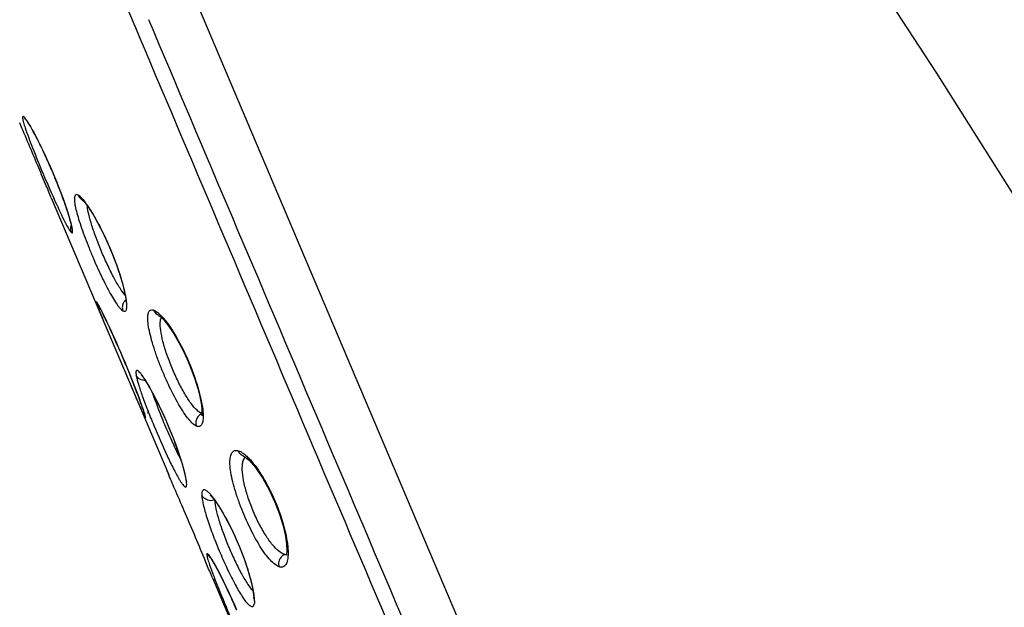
# Model space of a CAD drawing. Header units: millimetres. Extents: x 687 to 1107, y -116 to 478.
# Tile 44 of 49: x 983 to 993, y 305 to 311. Entities that reach past the tile are written whole.
import ezdxf

# ---------------------------------------------------------------- set-up
doc = ezdxf.new("R2010")
doc.units = ezdxf.units.MM
doc.header["$LTSCALE"] = 0.1
doc.layers.add('DIM', color=3, linetype='Continuous')
doc.styles.get("Standard").update_dxf_attribs({"font": 'arial_0.ttf'})
doc.dimstyles.new('DIMSTYLE_2', dxfattribs={"dimtxt": 3, "dimasz": 2.5, "dimexe": 0.18, "dimexo": 0.0625, "dimgap": 0.09, "dimtad": 1, "dimdec": 3, "dimdsep": 46, "dimtxsty": 'Standard', "dimblk": '_FILLED', "dimblk1": '_FILLED', "dimblk2": '_FILLED', "dimcen": 0.09, "dimadec": 0, "dimazin": 0, "dimtp": 1.2, "dimtm": 1.2, "dimtfac": 1, "dimtdec": 3, "dimtofl": 0, "dimtmove": 0, "dimatfit": 3, "dimldrblk": '_FILLED', "dimfxl": 1, "dimtolj": 1, "dimarcsym": 0})

# ---------------------------------------------------------------- blocks, each defined once
blk = doc.blocks.new('_FILLED')
at = {"color": 0, "linetype": 'ByBlock'}
blk.add_solid([(0, 0), (-1, 0.2333), (-1, -0.2333)], dxfattribs=at)
blk = doc.blocks.new('*D7')
at = {"layer": 'Defpoints', "color": 0, "linetype": 'Continuous', "transparency": 16777216}
for p in [(967.776, 384.267), (1072.846, 384.267), (1029.424, 7.996)]:
    blk.add_point(p, dxfattribs=at)
at = {"layer": 'DIM', "color": 0, "linetype": 'Continuous', "lineweight": -2, "transparency": 16777216}
for p, q in [((967.839, 384.267), (1073.026, 384.267)), ((1072.846, 10.496), (1072.846, 381.767)), ((1029.486, 7.996), (1073.026, 7.996))]:
    blk.add_line(p, q, dxfattribs=at)
at = {"layer": 'DIM', "color": 0, "linetype": 'Continuous', "lineweight": -2, "transparency": 16777216, "xscale": 2.5, "yscale": 2.5, "zscale": 2.5}
for p, rotation in [((1072.846, 384.267), 90), ((1072.846, 7.996), 270)]:
    blk.add_blockref('_FILLED', p, dxfattribs=dict(at, rotation=rotation))
at = {"layer": 'DIM', "color": 0, "linetype": 'Continuous', "transparency": 16777216, "insert": (1069.693, 142.082), "char_height": 3, "attachment_point": 2, "rotation": 90}
blk.add_mtext('\\A1;1244-1484%%P10', dxfattribs=at)

msp = doc.modelspace()

# ---------------------------------------------------------------- linework, layer by layer
at = {"color": 7, "linetype": 'Continuous'}
for p, q in [((984.0496, 311.3415), (984.1408, 311.1267)), ((983.0062, 310.1472), (983.0062, 310.1472)), ((983.021, 310.127), (983.0344, 310.1063)), ((983.1602, 309.8728), (983.1572, 309.879)), ((983.234, 309.7144), (983.2299, 309.7235)), ((983.2674, 309.3379), (983.8823, 307.8891)), ((983.5912, 309.3169), (983.5907, 309.3172)), ((983.2948, 309.2858), (983.2949, 309.2855)), ((984.3913, 308.1105), (984.3909, 308.1106)), ((983.8822, 307.8892), (984.0903, 307.399)), ((984.0903, 307.3989), (984.4939, 306.4481)), ((984.2134, 307.1663), (984.2251, 307.1321)), ((984.236, 307.099), (984.2394, 307.09)), ((984.2431, 307.0749), (984.2437, 307.0723)), ((984.2739, 307.09), (984.2743, 307.0876)), ((984.2743, 307.0876), (984.2742, 307.0893)), ((984.2742, 307.0893), (984.2742, 307.0892)), ((985.2789, 306.6423), (985.2782, 306.6425)), ((984.6691, 306.4183), (984.6712, 306.4038)), ((984.6712, 306.4038), (984.6712, 306.4034)), ((984.6712, 306.4034), (984.6721, 306.3927)), ((984.6712, 306.4034), (984.6791, 306.376)), ((984.9257, 305.5894), (984.9052, 305.6205)), ((984.9257, 305.5894), (984.9257, 305.5894)), ((984.9382, 305.5719), (984.9499, 305.5537)), ((984.9485, 305.3771), (985.5092, 304.0559)), ((984.9764, 305.3238), (984.9765, 305.3235)), ((985.3788, 305.1952), (985.3796, 305.1742))]:
    msp.add_line(p, q, dxfattribs=at)
for points in [[(1001.5871, 251.0687), (1001.2476, 256.6824), (1000.9793, 261.8342), (1000.8047, 266.5065), (1000.7061, 270.7848), (1000.6647, 274.7272), (1000.6758, 278.385), (1000.7419, 281.8024), (1000.8672, 284.9928), (1001.0428, 287.9745), (1001.1787, 290.7796), (1001.0134, 293.4934), (1000.3639, 296.1681), (999.3076, 298.8409), (997.9472, 301.5884), (996.3367, 304.4543), (994.5205, 307.4588), (992.509, 310.6382), (990.2851, 314.0366), (987.8989, 317.6012)], [(984.794, 311.3508), (985.9682, 308.5814), (988.1781, 303.379)], [(983.0057, 310.1476), (983.011, 310.141), (983.021, 310.127)], [(983.0344, 310.1063), (983.0506, 310.0797), (983.0691, 310.0475), (983.0896, 310.0102), (983.1117, 309.9684), (983.1349, 309.9228), (983.1589, 309.8743), (983.1833, 309.8234), (983.2078, 309.7708), (983.2322, 309.7171), (983.2562, 309.6629), (983.2795, 309.6087), (983.3021, 309.5551), (983.3237, 309.5023), (983.3441, 309.451), (983.3632, 309.4016), (983.3809, 309.3542), (983.3974, 309.3092), (983.4124, 309.2667), (983.426, 309.227), (983.4381, 309.1901), (983.4488, 309.1564), (983.458, 309.126), (983.4656, 309.0991), (983.4717, 309.0758), (983.4763, 309.0562), (983.4795, 309.0408), (983.4813, 309.03), (983.4815, 309.0285)], [(983.5898, 309.3176), (983.6055, 309.3026), (983.6325, 309.2701), (983.6664, 309.2224), (983.7044, 309.1626), (983.7436, 309.0943), (983.7822, 309.0215), (983.8193, 308.9464), (983.8543, 308.8707), (983.887, 308.7956), (983.9171, 308.7217), (983.9444, 308.6496), (983.9686, 308.5804), (983.9897, 308.5151), (984.0076, 308.4546), (984.0221, 308.3999), (984.0331, 308.3516), (984.0407, 308.3106), (984.045, 308.2779), (984.0465, 308.254), (984.0465, 308.2502)], [(983.7511, 308.2333), (983.7511, 308.2334), (983.7525, 308.2311), (983.756, 308.2253), (983.7612, 308.2162), (983.7678, 308.2041), (983.7758, 308.1891), (983.7851, 308.1711)], [(983.7851, 308.1711), (983.7958, 308.15), (983.8079, 308.1259), (983.8212, 308.0987), (983.8359, 308.0684), (983.8518, 308.035), (983.869, 307.9986), (983.8873, 307.9591), (983.9067, 307.9168), (983.9271, 307.8718), (983.9483, 307.8243), (983.9702, 307.7746), (983.9925, 307.7231), (984.0152, 307.67), (984.038, 307.6158), (984.0609, 307.561), (984.0835, 307.5058), (984.1056, 307.4509), (984.1269, 307.3971), (984.1472, 307.345)], [(984.3913, 308.1105), (984.4042, 308.1015), (984.4425, 308.0642), (984.4923, 308.002), (984.5463, 307.9211), (984.5996, 307.8291), (984.6494, 307.7317), (984.6946, 307.6327), (984.7344, 307.5346), (984.7682, 307.4393), (984.7957, 307.3494), (984.8164, 307.2679), (984.8304, 307.1974), (984.8381, 307.14), (984.8403, 307.0972), (984.8388, 307.0699), (984.8382, 307.0658)], [(984.205, 307.4924), (984.2051, 307.4923), (984.2098, 307.4874), (984.2195, 307.4756), (984.233, 307.4572), (984.2497, 307.4324), (984.2691, 307.4014), (984.2909, 307.3646), (984.3147, 307.3223), (984.3402, 307.2748), (984.3671, 307.2225), (984.395, 307.1661), (984.4234, 307.106), (984.4521, 307.0429), (984.4807, 306.9773), (984.5089, 306.9098), (984.5365, 306.8411), (984.563, 306.7718), (984.5878, 306.7033), (984.6104, 306.6367), (984.6305, 306.5732), (984.6474, 306.514), (984.6606, 306.4613), (984.6691, 306.4183)], [(984.1472, 307.345), (984.1662, 307.2953), (984.1837, 307.2485), (984.1995, 307.2053), (984.2134, 307.1663)], [(984.2251, 307.1321), (984.2344, 307.1038), (984.236, 307.099)], [(984.236, 307.099), (984.2381, 307.0921), (984.2412, 307.0819), (984.2431, 307.0749)], [(985.2789, 306.6423), (985.2857, 306.6389), (985.3313, 306.6031), (985.3991, 306.5258), (985.4722, 306.4183), (985.5406, 306.2951), (985.6006, 306.1664), (985.6498, 306.0387), (985.6867, 305.9181), (985.7112, 305.8112), (985.7238, 305.7237), (985.7263, 305.6592), (985.7223, 305.6192), (985.721, 305.6134)], [(984.9264, 306.2364), (984.9253, 306.237), (984.9274, 306.2352), (984.9403, 306.2229), (984.96, 306.2003), (984.9844, 306.1683), (985.0125, 306.1273), (985.0434, 306.0781), (985.0766, 306.0212), (985.1113, 305.9572), (985.1469, 305.8867), (985.1825, 305.811), (985.2177, 305.7309), (985.2515, 305.6479), (985.2835, 305.5631), (985.3124, 305.4787), (985.3373, 305.397), (985.3573, 305.3202), (985.3716, 305.2512), (985.3788, 305.1952)], [(984.9253, 305.5898), (984.9297, 305.5842), (984.9382, 305.5719)], [(984.9499, 305.5537), (984.9641, 305.5301), (984.9805, 305.5015), (984.9988, 305.4682), (985.0187, 305.4306), (985.0399, 305.3891), (985.0621, 305.3444), (985.085, 305.2971), (985.1082, 305.2478), (985.1316, 305.197), (985.1549, 305.1453), (985.1778, 305.0931), (985.2002, 305.041)], [(985.3796, 305.1731), (985.3795, 305.1714), (985.379, 305.1642)]]:
    msp.add_lwpolyline(points, dxfattribs=at)
for centre, radius, start, end in [((982.9379, 310.1316), 0.0674, 45.49663, 46.56082), ((977.9284, 307.3411), 5.8122, 24.19838, 25.82202), ((977.5816, 307.1841), 6.1929, 22.71937, 24.11523), ((977.6021, 307.1925), 6.1707, 22.42583, 22.72089), ((983.5647, 309.0151), 0.0976, 177.37277, 202.26462), ((983.5229, 309.0235), 0.0662, 222.61022, 223.69348), ((984.76, 308.5896), 1.0797, 199.8229, 200.42481), ((981.412, 306.9565), 2.6662, 26.88407, 27.65686), ((984.0454, 308.2082), 0.0556, 239.27292, 242.85778), ((984.4851, 307.5428), 0.3361, 189.30259, 190.40874), ((979.6931, 305.5747), 4.7927, 19.47235, 20.03213), ((983.0464, 306.7171), 1.2499, 17.35675, 17.69912), ((983.2874, 306.7898), 0.9982, 16.7943, 17.50411), ((985.0551, 306.3763), 0.3674, 49.91751, 51.37352), ((985.345, 306.5856), 0.073, 137.32893, 140.90699), ((984.149, 306.3108), 0.5341, 8.54783, 9.56547), ((984.279, 306.33), 0.4027, 6.55372, 8.59419), ((984.408, 305.7856), 0.6955, 38.14368, 38.42018), ((984.9297, 306.2908), 0.1074, 253.01438, 290.53587), ((984.8545, 305.571), 0.0717, 43.41482, 44.71195), ((979.0513, 302.4338), 6.6792, 23.93128, 24.05956), ((979.0411, 302.4293), 6.6904, 22.98464, 23.93125), ((984.913, 305.1288), 0.476, 3.81212, 4.83833)]:
    msp.add_arc(centre, radius, start, end, dxfattribs=at)
for points, knots in [([(991.3218, 294.6227), (991.0218, 295.3223), (990.4323, 296.7153), (989.5459, 298.7953), (988.6691, 300.8647), (987.5008, 303.6192), (986.038, 307.0617), (984.8685, 309.8165), (984.285, 311.1948)], [0, 0, 0, 0, 0.1268297, 0.2520511, 0.3767373, 0.5013279, 0.7506014, 1, 1, 1, 1]), ([(991.1668, 294.5819), (990.8695, 295.275), (990.284, 296.66), (989.4005, 298.7313), (988.5244, 300.7987), (987.3562, 303.5528), (985.8938, 306.9949), (984.7247, 309.7492), (984.1412, 311.1271)], [0, 0, 0, 0, 0.1258686, 0.250961, 0.3758275, 0.5006173, 0.750267, 1, 1, 1, 1]), ([(983.2674, 309.3377), (983.2474, 309.3849), (983.2005, 309.498), (983.0918, 309.759), (983.0013, 309.972), (982.9378, 310.1193)], [0, 0, 0, 0, 0.1814641, 0.4328059, 1, 1, 1, 1]), ([(982.9835, 310.1806), (982.9817, 310.1822), (982.9787, 310.1847), (982.9739, 310.1874), (982.9695, 310.1859), (982.9678, 310.181), (982.9675, 310.1744), (982.9683, 310.165), (982.9703, 310.153), (982.9723, 310.1441), (982.9735, 310.1393)], [0, 0, 0, 0, 0.1162245, 0.1920316, 0.2454396, 0.3139081, 0.4193804, 0.5678995, 0.7612524, 1, 1, 1, 1]), ([(982.9735, 310.1393), (982.9747, 310.1343), (982.981, 310.1103), (982.9885, 310.0866), (982.9946, 310.0679)], [0, 0, 0, 0, 0.2077034, 1, 1, 1, 1]), ([(983.0062, 310.1472), (983.0036, 310.1496), (982.9944, 310.1595), (982.9873, 310.1713), (982.9835, 310.1806)], [0, 0, 0, 0, 0.2623246, 1, 1, 1, 1]), ([(983.0179, 310.1353), (983.0119, 310.1444), (983.0014, 310.1597), (982.9898, 310.1743), (982.9844, 310.1797)], [0, 0, 0, 0, 0.5898408, 1, 1, 1, 1]), ([(983.1572, 309.879), (983.1324, 309.9301), (983.0883, 310.0168), (983.0401, 310.1014), (983.0179, 310.1353)], [0, 0, 0, 0, 0.5836601, 1, 1, 1, 1]), ([(982.9946, 310.0679), (983.0178, 309.9979), (983.0786, 309.8396), (983.1801, 309.5922), (983.2889, 309.3409), (983.363, 309.1788), (983.3989, 309.1072)], [0, 0, 0, 0, 0.2122329, 0.4874554, 0.7694292, 1, 1, 1, 1]), ([(983.469, 309.0914), (983.4503, 309.1591), (983.3989, 309.312), (983.3409, 309.4625), (983.3061, 309.5466)], [0, 0, 0, 0, 0.4356253, 1, 1, 1, 1]), ([(983.5447, 309.3679), (983.5385, 309.3708), (983.5221, 309.3743), (983.5115, 309.3548), (983.509, 309.337), (983.5085, 309.3077), (983.515, 309.261), (983.5301, 309.1937), (983.5533, 309.1124), (983.5838, 309.0198), (983.6205, 308.9186), (983.662, 308.8122), (983.7215, 308.6691), (983.7971, 308.503), (983.8744, 308.3524), (983.933, 308.2558), (983.96, 308.2172), (983.973, 308.2011)], [0, 0, 0, 0, 0.0159417, 0.0317585, 0.0435847, 0.0586583, 0.0990176, 0.1527417, 0.2186446, 0.2948476, 0.3788575, 0.4680912, 0.5597702, 0.7381638, 0.8911445, 0.9519174, 1, 1, 1, 1]), ([(983.5907, 309.3172), (983.5807, 309.3227), (983.5631, 309.337), (983.5517, 309.3564), (983.5479, 309.3663)], [0, 0, 0, 0, 0.5204873, 1, 1, 1, 1]), ([(983.5939, 309.3253), (983.586, 309.3341), (983.5718, 309.349), (983.5555, 309.362), (983.5479, 309.3663)], [0, 0, 0, 0, 0.5743256, 1, 1, 1, 1]), ([(983.6543, 309.2461), (983.649, 309.2539), (983.63, 309.2811), (983.6097, 309.3075), (983.5939, 309.3253)], [0, 0, 0, 0, 0.2837143, 1, 1, 1, 1]), ([(984.0382, 308.3242), (984.0184, 308.3461), (983.9781, 308.4032), (983.9193, 308.5049), (983.8567, 308.6303), (983.7946, 308.7689), (983.7382, 308.9098), (983.692, 309.042), (983.6596, 309.155), (983.6466, 309.2239), (983.6448, 309.2534)], [0, 0, 0, 0, 0.0870422, 0.2052264, 0.3466608, 0.499944, 0.6532159, 0.7941968, 0.9129096, 1, 1, 1, 1]), ([(984.0486, 308.2886), (984.0433, 308.3214), (984.0276, 308.3935), (983.9817, 308.5559), (983.9014, 308.7752), (983.7871, 309.0235), (983.6997, 309.1794), (983.6543, 309.2461)], [0, 0, 0, 0, 0.0957366, 0.2124799, 0.4862903, 0.767668, 1, 1, 1, 1]), ([(983.3989, 309.1072), (983.4129, 309.0791), (983.4322, 309.0415), (983.4579, 308.9992), (983.4685, 308.9844), (983.4735, 308.979)], [0, 0, 0, 0, 0.6339152, 0.8523302, 1, 1, 1, 1]), ([(983.4743, 308.9781), (983.4765, 308.9758), (983.4796, 308.9727), (983.4845, 308.9708), (983.4886, 308.9721), (983.4906, 308.9798), (983.4903, 308.9988), (983.4832, 309.0377), (983.4747, 309.071), (983.469, 309.0914)], [0, 0, 0, 0, 0.0704253, 0.0921914, 0.1096651, 0.1571807, 0.2429483, 0.5397653, 1, 1, 1, 1]), ([(984.0185, 308.1586), (984.0222, 308.1566), (984.0294, 308.1536), (984.0412, 308.1559), (984.0491, 308.1658), (984.0536, 308.1804), (984.0559, 308.2001), (984.0558, 308.2369), (984.0521, 308.267), (984.0486, 308.2886)], [0, 0, 0, 0, 0.0794636, 0.1425921, 0.2119163, 0.3051964, 0.4293659, 0.5864451, 1, 1, 1, 1]), ([(984.0449, 308.2742), (984.0422, 308.2719), (984.0319, 308.2622), (984.0236, 308.2503), (984.019, 308.2407)], [0, 0, 0, 0, 0.2448508, 1, 1, 1, 1]), ([(983.7736, 308.1941), (983.7698, 308.2013), (983.763, 308.2141), (983.7535, 308.2311), (983.7468, 308.2427), (983.7423, 308.2497), (983.7399, 308.2533), (983.7378, 308.2559), (983.7365, 308.2574), (983.7349, 308.2581), (983.7343, 308.2564), (983.7346, 308.2545), (983.7352, 308.2512), (983.7363, 308.2469), (983.7373, 308.2437), (983.7379, 308.2419)], [0, 0, 0, 0, 0.2638034, 0.4774676, 0.640002, 0.7017774, 0.7504199, 0.785907, 0.8084612, 0.8197527, 0.8309023, 0.8532618, 0.8886802, 0.9375467, 1, 1, 1, 1]), ([(983.7379, 308.2419), (983.7383, 308.2405), (983.7404, 308.2343), (983.7425, 308.2282), (983.7442, 308.2234)], [0, 0, 0, 0, 0.2268277, 1, 1, 1, 1]), ([(983.7481, 308.2128), (983.7645, 308.1693), (983.8094, 308.0614), (983.8548, 307.9539), (983.8822, 307.8892)], [0, 0, 0, 0, 0.3980746, 1, 1, 1, 1]), ([(983.7822, 308.1733), (983.7782, 308.1758), (983.7641, 308.1862), (983.7532, 308.201), (983.7481, 308.2128)], [0, 0, 0, 0, 0.2683011, 1, 1, 1, 1]), ([(984.1221, 307.4099), (984.0664, 307.551), (983.9809, 307.7548), (983.8672, 308.0044), (983.8141, 308.1147), (983.79, 308.1622)], [0, 0, 0, 0, 0.5533957, 0.8059197, 1, 1, 1, 1]), ([(983.973, 308.2011), (983.9802, 308.1922), (983.9931, 308.1774), (984.0083, 308.1643), (984.0154, 308.1602)], [0, 0, 0, 0, 0.5803366, 1, 1, 1, 1]), ([(984.019, 308.2407), (984.0127, 308.2278), (984.0059, 308.2002), (984.0107, 308.1724), (984.0154, 308.1602)], [0, 0, 0, 0, 0.523781, 1, 1, 1, 1]), ([(984.7842, 306.9571), (984.7702, 306.9633), (984.7402, 306.9855), (984.6968, 307.0333), (984.6483, 307.1003), (984.5747, 307.2196), (984.5043, 307.3582), (984.4372, 307.5086), (984.3898, 307.6262), (984.3487, 307.741), (984.3153, 307.8484), (984.2908, 307.9447), (984.2764, 308.0262), (984.2725, 308.084), (984.2762, 308.1208), (984.2822, 308.1454), (984.2983, 308.1703), (984.3208, 308.171), (984.3303, 308.1689)], [0, 0, 0, 0, 0.0332432, 0.079887, 0.1402506, 0.2128333, 0.3849544, 0.4781083, 0.5712734, 0.6607539, 0.7433754, 0.8161639, 0.876686, 0.9234873, 0.9417422, 0.9567511, 0.9789527, 1, 1, 1, 1]), ([(984.3909, 308.1106), (984.3782, 308.1156), (984.3558, 308.1309), (984.3419, 308.1539), (984.3376, 308.1657)], [0, 0, 0, 0, 0.5200038, 1, 1, 1, 1]), ([(984.3393, 308.166), (984.3441, 308.1639), (984.3669, 308.1523), (984.3869, 308.1357), (984.4016, 308.1217)], [0, 0, 0, 0, 0.2048957, 1, 1, 1, 1]), ([(984.4016, 308.1217), (984.403, 308.1203), (984.4088, 308.1147), (984.4145, 308.1089), (984.4187, 308.1045)], [0, 0, 0, 0, 0.2408201, 1, 1, 1, 1]), ([(984.4054, 308.0443), (984.4058, 308.0489), (984.4075, 308.0649), (984.4113, 308.0809), (984.4161, 308.0914)], [0, 0, 0, 0, 0.2866526, 1, 1, 1, 1]), ([(984.4187, 308.1045), (984.4223, 308.1007), (984.4376, 308.0841), (984.452, 308.0667), (984.4627, 308.0531)], [0, 0, 0, 0, 0.2319269, 1, 1, 1, 1]), ([(984.7892, 307.1227), (984.7662, 307.1438), (984.7199, 307.1996), (984.6549, 307.3004), (984.5892, 307.4244), (984.5268, 307.5614), (984.4736, 307.701), (984.4333, 307.8324), (984.4086, 307.9455), (984.4031, 308.0149), (984.4054, 308.0443)], [0, 0, 0, 0, 0.0922465, 0.2128392, 0.3545415, 0.506656, 0.6578245, 0.7960962, 0.912706, 1, 1, 1, 1]), ([(984.4627, 308.0531), (984.5119, 307.9903), (984.6049, 307.8398), (984.7207, 307.5957), (984.7967, 307.3772), (984.8358, 307.2136), (984.8472, 307.1401), (984.85, 307.1065)], [0, 0, 0, 0, 0.2318739, 0.511386, 0.7844745, 0.9020214, 1, 1, 1, 1]), ([(984.2374, 307.4555), (984.231, 307.465), (984.2192, 307.4823), (984.2019, 307.5048), (984.1871, 307.5219), (984.1747, 307.5329), (984.1648, 307.5396), (984.1547, 307.5383), (984.1507, 307.5279), (984.1504, 307.5206), (984.1505, 307.516)], [0, 0, 0, 0, 0.2409107, 0.4404067, 0.5981691, 0.7144004, 0.7914562, 0.8421042, 0.9029923, 1, 1, 1, 1]), ([(984.1505, 307.516), (984.1506, 307.5139), (984.1511, 307.5047), (984.1523, 307.4955), (984.1534, 307.4884)], [0, 0, 0, 0, 0.2216478, 1, 1, 1, 1]), ([(984.2509, 307.4345), (984.2305, 307.433), (984.1898, 307.4414), (984.1612, 307.4717), (984.1534, 307.4884)], [0, 0, 0, 0, 0.5259959, 1, 1, 1, 1]), ([(984.1545, 307.482), (984.16, 307.4523), (984.1797, 307.382), (984.2197, 307.2635), (984.2738, 307.1206), (984.3586, 306.9108), (984.4482, 306.7058), (984.5371, 306.5215), (984.5787, 306.4432), (984.5986, 306.4097)], [0, 0, 0, 0, 0.0780213, 0.1878741, 0.3226004, 0.4721769, 0.7715299, 0.8994795, 1, 1, 1, 1]), ([(984.6623, 306.4632), (984.6433, 306.5419), (984.5871, 306.7168), (984.4832, 306.9816), (984.3795, 307.2049), (984.2956, 307.3613), (984.2562, 307.4271), (984.2374, 307.4555)], [0, 0, 0, 0, 0.2241468, 0.5082305, 0.7877161, 0.9056362, 1, 1, 1, 1]), ([(984.0903, 307.399), (984.1009, 307.3738), (984.1375, 307.2879), (984.1741, 307.2019), (984.2009, 307.1415)], [0, 0, 0, 0, 0.2927042, 1, 1, 1, 1]), ([(984.1958, 307.2164), (984.1905, 307.2308), (984.1666, 307.2956), (984.1418, 307.3599), (984.1221, 307.4099)], [0, 0, 0, 0, 0.222384, 1, 1, 1, 1]), ([(984.325, 307.3028), (984.3428, 307.2472), (984.386, 307.129), (984.4585, 306.95), (984.5367, 306.7733), (984.5917, 306.6601), (984.6192, 306.6086)], [0, 0, 0, 0, 0.2320123, 0.4999694, 0.767849, 1, 1, 1, 1]), ([(984.2009, 307.1415), (984.2041, 307.1344), (984.2146, 307.1109), (984.2253, 307.0874), (984.2333, 307.0713)], [0, 0, 0, 0, 0.3020619, 1, 1, 1, 1]), ([(984.2371, 307.0971), (984.2354, 307.1024), (984.2272, 307.1276), (984.2186, 307.1526), (984.2116, 307.1723)], [0, 0, 0, 0, 0.2107961, 1, 1, 1, 1]), ([(984.2333, 307.0713), (984.2351, 307.0676), (984.2384, 307.061), (984.2429, 307.0527), (984.2461, 307.0474), (984.2482, 307.0446), (984.2492, 307.0435), (984.2501, 307.0428), (984.2514, 307.0439), (984.2507, 307.0473), (984.2501, 307.0526), (984.2488, 307.0573), (984.2481, 307.0601)], [0, 0, 0, 0, 0.243613, 0.4309083, 0.5612675, 0.6051107, 0.6350473, 0.6524797, 0.6648645, 0.7197708, 0.8308637, 1, 1, 1, 1]), ([(984.2481, 307.0601), (984.2478, 307.0614), (984.2462, 307.0674), (984.2444, 307.0735), (984.243, 307.0782)], [0, 0, 0, 0, 0.2134614, 1, 1, 1, 1]), ([(984.7865, 307.0364), (984.7803, 307.0235), (984.7736, 306.9962), (984.7781, 306.9685), (984.7826, 306.9564)], [0, 0, 0, 0, 0.5237974, 1, 1, 1, 1]), ([(984.8422, 307.0879), (984.8308, 307.0836), (984.8082, 307.0699), (984.7924, 307.0486), (984.7865, 307.0364)], [0, 0, 0, 0, 0.4759384, 1, 1, 1, 1]), ([(984.8401, 307.0886), (984.8361, 307.0901), (984.8174, 307.0987), (984.8011, 307.1118), (984.7892, 307.1227)], [0, 0, 0, 0, 0.20929, 1, 1, 1, 1]), ([(984.85, 307.1065), (984.852, 307.0828), (984.8533, 307.0496), (984.8486, 307.0088), (984.8418, 306.9816), (984.8289, 306.9591), (984.8081, 306.9517), (984.7979, 306.9529), (984.7928, 306.9541)], [0, 0, 0, 0, 0.3830357, 0.5336756, 0.6578812, 0.8389995, 0.9157258, 1, 1, 1, 1]), ([(985.6466, 305.4895), (985.6311, 305.4951), (985.5975, 305.5155), (985.5493, 305.562), (985.4968, 305.6276), (985.4188, 305.7449), (985.326, 305.9204), (985.2455, 306.1098), (985.1925, 306.2654), (985.1619, 306.3734), (985.1411, 306.4705), (985.131, 306.5532), (985.1315, 306.6123), (985.1388, 306.65), (985.1483, 306.6765), (985.169, 306.7023), (985.1942, 306.7054), (985.2055, 306.7042)], [0, 0, 0, 0, 0.0353675, 0.0828151, 0.1430939, 0.2149652, 0.3845359, 0.5676786, 0.6555445, 0.7366445, 0.8082242, 0.8681044, 0.9151541, 0.9340212, 0.9500452, 0.9755546, 1, 1, 1, 1]), ([(985.2782, 306.6425), (985.2642, 306.6468), (985.2388, 306.6624), (985.2237, 306.6875), (985.2191, 306.7004)], [0, 0, 0, 0, 0.5185883, 1, 1, 1, 1]), ([(985.2202, 306.7009), (985.2252, 306.6991), (985.2483, 306.6897), (985.2691, 306.6755), (985.2844, 306.6633)], [0, 0, 0, 0, 0.2146825, 1, 1, 1, 1]), ([(985.2639, 306.5683), (985.2649, 306.5749), (985.2694, 306.5971), (985.2781, 306.6191), (985.2883, 306.6317)], [0, 0, 0, 0, 0.2916653, 1, 1, 1, 1]), ([(985.2916, 306.6574), (985.2969, 306.6529), (985.3199, 306.6325), (985.341, 306.61), (985.3566, 306.592)], [0, 0, 0, 0, 0.225648, 1, 1, 1, 1]), ([(985.6437, 305.6523), (985.6188, 305.672), (985.5685, 305.7253), (985.4993, 305.8237), (985.4312, 305.9458), (985.3684, 306.0817), (985.3167, 306.221), (985.2799, 306.353), (985.26, 306.4678), (985.2592, 306.5384), (985.2639, 306.5683)], [0, 0, 0, 0, 0.0938917, 0.2143938, 0.3552168, 0.5061743, 0.65624, 0.7937129, 0.9104409, 1, 1, 1, 1]), ([(985.3566, 306.592), (985.4085, 306.5318), (985.5054, 306.3848), (985.6225, 306.1432), (985.6952, 305.9251), (985.7293, 305.7609), (985.7373, 305.6868), (985.7384, 305.6529)], [0, 0, 0, 0, 0.232243, 0.5106845, 0.7829585, 0.9007794, 1, 1, 1, 1]), ([(984.4938, 306.4482), (984.4923, 306.4519), (984.4868, 306.4649), (984.4813, 306.478), (984.4775, 306.4873)], [0, 0, 0, 0, 0.2863458, 1, 1, 1, 1]), ([(984.8783, 305.5449), (984.809, 305.7118), (984.7058, 305.9575), (984.5761, 306.2579), (984.5176, 306.3922), (984.4938, 306.4482)], [0, 0, 0, 0, 0.5522698, 0.8141238, 1, 1, 1, 1]), ([(984.6757, 306.3996), (984.6749, 306.4043), (984.6711, 306.4257), (984.6663, 306.4469), (984.6623, 306.4632)], [0, 0, 0, 0, 0.2229923, 1, 1, 1, 1]), ([(984.5986, 306.4097), (984.6044, 306.3999), (984.6153, 306.3821), (984.6311, 306.3587), (984.6448, 306.3411), (984.6563, 306.3299), (984.6659, 306.3231), (984.6758, 306.3249), (984.6799, 306.3353), (984.6805, 306.3428), (984.6807, 306.3476)], [0, 0, 0, 0, 0.2419186, 0.4416322, 0.5981006, 0.7115643, 0.7856576, 0.8357712, 0.899459, 1, 1, 1, 1]), ([(984.6807, 306.3476), (984.6807, 306.3497), (984.6805, 306.3592), (984.6798, 306.3687), (984.6791, 306.376)], [0, 0, 0, 0, 0.226154, 1, 1, 1, 1]), ([(984.8403, 306.2636), (984.8399, 306.2618), (984.8386, 306.2531), (984.8387, 306.2443), (984.839, 306.2373)], [0, 0, 0, 0, 0.2108323, 1, 1, 1, 1]), ([(984.839, 306.2373), (984.8393, 306.2231), (984.8429, 306.1907), (984.8583, 306.1125), (984.8927, 305.9932), (984.9491, 305.8326), (985.0187, 305.658), (985.0952, 305.4854), (985.1719, 305.3299), (985.242, 305.2055), (985.2893, 305.1361), (985.3126, 305.1106)], [0, 0, 0, 0, 0.0346229, 0.0791518, 0.1942549, 0.336643, 0.4938331, 0.6518563, 0.7966616, 0.9158921, 1, 1, 1, 1]), ([(984.8983, 306.1881), (984.885, 306.1921), (984.8612, 306.205), (984.8445, 306.2262), (984.839, 306.2373)], [0, 0, 0, 0, 0.5282588, 1, 1, 1, 1]), ([(984.9529, 306.2178), (984.9456, 306.227), (984.9318, 306.2436), (984.9113, 306.2648), (984.8932, 306.2803), (984.8774, 306.29), (984.8633, 306.2943), (984.8452, 306.2885), (984.8416, 306.273), (984.8403, 306.2636)], [0, 0, 0, 0, 0.2203593, 0.4047031, 0.5535269, 0.6681691, 0.7529182, 0.8213497, 1, 1, 1, 1]), ([(985.3801, 305.2247), (985.3742, 305.2607), (985.3567, 305.3399), (985.3052, 305.516), (985.217, 305.7481), (985.1103, 305.9705), (985.0199, 306.1242), (984.9762, 306.1881), (984.9549, 306.2152)], [0, 0, 0, 0, 0.1010087, 0.2238096, 0.5071566, 0.7864408, 0.9046751, 1, 1, 1, 1]), ([(984.9741, 306.1824), (984.9747, 306.1529), (984.9864, 306.0833), (985.0173, 305.9686), (985.0639, 305.8334), (985.1216, 305.6887), (985.1853, 305.5466), (985.2502, 305.4189), (985.311, 305.3165), (985.3527, 305.2593), (985.3736, 305.2384)], [0, 0, 0, 0, 0.0856512, 0.202926, 0.3447504, 0.4996068, 0.6544279, 0.7962807, 0.9142123, 1, 1, 1, 1]), ([(984.9052, 305.6205), (984.9035, 305.6222), (984.9006, 305.6249), (984.8963, 305.628), (984.8919, 305.6271), (984.8906, 305.6224), (984.8905, 305.6161), (984.8916, 305.607), (984.8939, 305.5953), (984.896, 305.5867), (984.8972, 305.582)], [0, 0, 0, 0, 0.1213132, 0.1985179, 0.247891, 0.3115853, 0.415033, 0.5637695, 0.7588031, 1, 1, 1, 1]), ([(984.9383, 305.5754), (984.9325, 305.5845), (984.9225, 305.5996), (984.9115, 305.614), (984.9064, 305.6193)], [0, 0, 0, 0, 0.5946557, 1, 1, 1, 1]), ([(985.6722, 305.5989), (985.6574, 305.585), (985.6367, 305.5484), (985.6391, 305.5069), (985.6454, 305.4889)], [0, 0, 0, 0, 0.5165778, 1, 1, 1, 1]), ([(985.7043, 305.6194), (985.6995, 305.6206), (985.6776, 305.628), (985.658, 305.6411), (985.6437, 305.6523)], [0, 0, 0, 0, 0.2148173, 1, 1, 1, 1]), ([(985.7384, 305.6529), (985.7392, 305.6279), (985.738, 305.5841), (985.7259, 305.5282), (985.7031, 305.4954), (985.6791, 305.4856), (985.6669, 305.4854), (985.6608, 305.4862)], [0, 0, 0, 0, 0.3632568, 0.6331516, 0.8261982, 0.9109178, 1, 1, 1, 1]), ([(985.7043, 305.6194), (985.7015, 305.6183), (985.6899, 305.6131), (985.6792, 305.6056), (985.6722, 305.5989)], [0, 0, 0, 0, 0.2369753, 1, 1, 1, 1]), ([(984.9489, 305.3762), (984.944, 305.3876), (984.9204, 305.4438), (984.897, 305.5001), (984.8783, 305.5449)], [0, 0, 0, 0, 0.2030479, 1, 1, 1, 1]), ([(984.8972, 305.582), (984.8986, 305.5769), (984.9053, 305.5527), (984.9132, 305.5289), (984.9196, 305.51)], [0, 0, 0, 0, 0.206823, 1, 1, 1, 1]), ([(984.9196, 305.51), (984.9321, 305.4737), (984.9623, 305.3925), (985.0353, 305.2082), (985.1382, 304.9622), (985.2425, 304.723), (985.3189, 304.5595), (985.3521, 304.4938), (985.3672, 304.4666)], [0, 0, 0, 0, 0.1015527, 0.2286265, 0.5234227, 0.8057902, 0.9177676, 1, 1, 1, 1]), ([(985.1503, 305.1568), (985.1125, 305.2413), (985.0577, 305.3583), (984.9849, 305.4968), (984.953, 305.5523), (984.9383, 305.5754)], [0, 0, 0, 0, 0.5915585, 0.825038, 1, 1, 1, 1]), ([(985.3873, 305.1689), (985.387, 305.1732), (985.3852, 305.1919), (985.3825, 305.2104), (985.3801, 305.2247)], [0, 0, 0, 0, 0.229868, 1, 1, 1, 1]), ([(985.3126, 305.1106), (985.3208, 305.1016), (985.3327, 305.0897), (985.3501, 305.0794), (985.3606, 305.0764), (985.3702, 305.0778), (985.3779, 305.0839), (985.3833, 305.0938), (985.3854, 305.1017), (985.3863, 305.1062)], [0, 0, 0, 0, 0.3584328, 0.4872505, 0.5887765, 0.6742201, 0.7611784, 0.8664269, 1, 1, 1, 1]), ([(985.3796, 305.1731), (985.3795, 305.1695), (985.3802, 305.1558), (985.3843, 305.1423), (985.3888, 305.1332)], [0, 0, 0, 0, 0.2626028, 1, 1, 1, 1]), ([(985.3899, 305.1347), (985.3899, 305.1322), (985.3895, 305.1231), (985.3886, 305.1141), (985.3874, 305.1076)], [0, 0, 0, 0, 0.2773236, 1, 1, 1, 1]), ([(985.3888, 305.1332), (985.3888, 305.1353), (985.3888, 305.1444), (985.3884, 305.1535), (985.388, 305.1604)], [0, 0, 0, 0, 0.2326906, 1, 1, 1, 1])]:
    msp.add_open_spline(points, degree=3, knots=knots, dxfattribs=at)
for points in [[(983.4758, 309.056), (983.4707, 309.0446), (983.4677, 309.032), (983.4672, 309.0196)], [(984.3303, 308.1689), (984.3333, 308.1681), (984.3363, 308.1671), (984.3393, 308.166)], [(984.2783, 307.1196), (984.2754, 307.1098), (984.274, 307.0995), (984.2742, 307.0893)], [(984.7928, 306.9541), (984.7899, 306.9549), (984.787, 306.9559), (984.7842, 306.9571)], [(985.2044, 306.7037), (985.2094, 306.703), (985.2143, 306.7019), (985.219, 306.7004)], [(985.7044, 305.6194), (985.7098, 305.618), (985.7154, 305.6172), (985.721, 305.617)], [(985.6608, 305.4862), (985.656, 305.4868), (985.6512, 305.488), (985.6466, 305.4895)]]:
    msp.add_open_spline(points, degree=3, dxfattribs=at)

# ---------------------------------------------------------------- dimensions: what is measured, and where the dimension line sits
at = {"layer": 'DIM', "color": 3, "linetype": 'Continuous'}
dim = msp.add_linear_dim(base=(1072.8463, 384.2674), p1=(1029.4238, 7.9958), p2=(967.7764, 384.2674), angle=90, text='1244-1484%%P10', dimstyle='DIMSTYLE_2', dxfattribs=at)
dim.commit()
dim.dimension.update_dxf_attribs({"geometry": '*D7', "text_midpoint": (1072.8463, 142.0824), "dimtype": 160})

doc.saveas('drawing.dxf')
